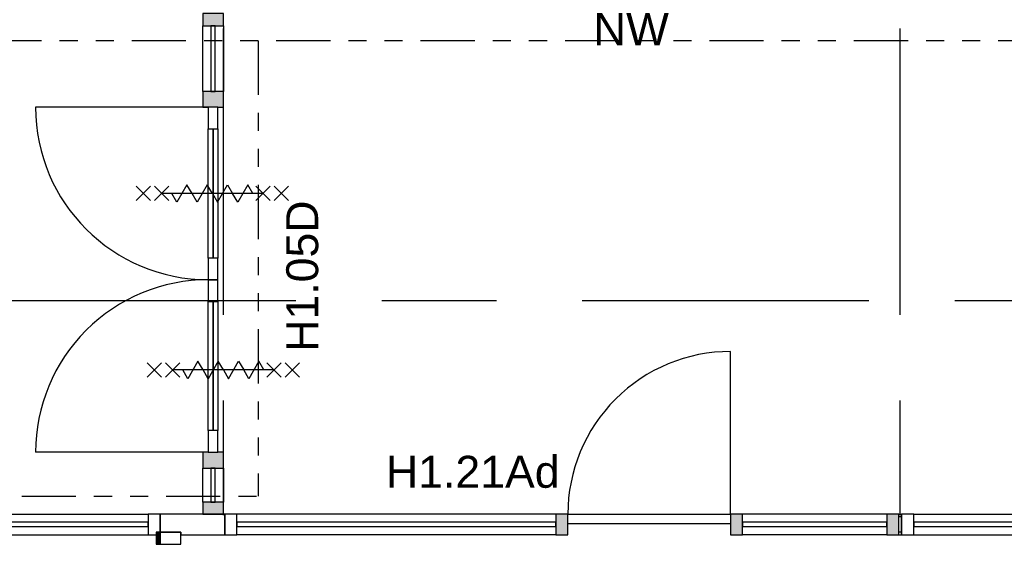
# Model space of a CAD drawing. Header units: millimetres. Extents: x -5940 to 121280, y -35718 to 26615.
# Tile 18 of 52: x 28872 to 34326, y 6283 to 9191. Entities that reach past the tile are written whole.
import ezdxf

# ---------------------------------------------------------------- set-up
doc = ezdxf.new("R2010")
doc.units = ezdxf.units.MM
doc.header["$LTSCALE"] = 100
doc.linetypes.add('Center', pattern=[31.75, 6.35, -4.7625, 15.875, -4.7625])
doc.linetypes.add('dash-dash-dash', pattern=[8, 3, -1, 1, -1, 1, -1])
for name, color, linetype in [('AL18----_BRANDSCHEIDING', 1, 'Continuous'), ('AL22----_BINNENWAND', 2, 'Continuous'), ('AL28----_CONSTRUCTIES', 4, 'Continuous'), ('AL32----_BINNENKOZIJN', 1, 'Continuous'), ('AL32----_BINNENKOZIJN_MERKCODE', 1, 'Continuous'), ('BL$7----_DOORSNEDE', 8, 'Continuous'), ('BL$7----_STRAMIEN', 8, 'Continuous'), ('BL$8----_ALGEMENE TEKST', 2, 'Continuous')]:
    doc.layers.add(name, color=color, linetype=linetype)
doc.styles.add('Arial_3', font='arial.ttf', dxfattribs={"height": 177.035928})
doc.styles.get("Standard").update_dxf_attribs({"font": 'arial.ttf'})

# ---------------------------------------------------------------- blocks, each defined once
blk = doc.blocks.new('System Panel - 31_CWP_glas_2-9056606-_--_101 1e verdieping')
at = {"color": 0, "linetype": 'ByBlock', "lineweight": -2}
for p, q in [((574.75, 69), (-574.75, 69)), ((-574.75, 69), (-574.75, 45)), ((574.75, 45), (574.75, 69)), ((-574.75, 45), (574.75, 45))]:
    blk.add_line(p, q, dxfattribs=at)
blk = doc.blocks.new('Rectangular Mullion - 32-67x114-9024798-_--_101 1e verdieping')
at = {"color": 0, "linetype": 'ByBlock', "lineweight": -2}
for p, q in [((31587.6, 38163.9), (32737.1, 38163.9)), ((31587.6, 38049.9), (32737.1, 38049.9))]:
    blk.add_line(p, q, dxfattribs=at)
blk = doc.blocks.new('Rectangular Mullion - 32-67x114-9052071-_--_101 1e verdieping')
at = {"color": 0, "linetype": 'ByBlock', "lineweight": -2}
for p, q in [((0, 0), (-67, 0)), ((-67, 0), (-67, -114)), ((0, -114), (0, 0)), ((-67, -114), (0, -114))]:
    blk.add_line(p, q, dxfattribs=at)
blk = doc.blocks.new('Rectangular Mullion - 32-67x114-9055996-_--_101 1e verdieping')
at = {"color": 0, "linetype": 'ByBlock', "lineweight": -2}
for p, q in [((-67, 0), (0, 0)), ((-67, -114), (-67, 0)), ((0, 0), (0, -114)), ((0, -114), (-67, -114))]:
    blk.add_line(p, q, dxfattribs=at)
blk = doc.blocks.new('System Panel - 31_CWP_glas_2-9056098-_--_101 1e verdieping')
at = {"color": 0, "linetype": 'ByBlock', "lineweight": -2}
for p, q in [((883.5, 69), (-883.5, 69)), ((-883.5, 69), (-883.5, 45)), ((883.5, 45), (883.5, 69)), ((-883.5, 45), (883.5, 45))]:
    blk.add_line(p, q, dxfattribs=at)
blk = doc.blocks.new('Rectangular Mullion - 32-67x114-9024782-_--_101 1e verdieping')
at = {"color": 0, "linetype": 'ByBlock', "lineweight": -2}
for p, q in [((36978.6, 38163.9), (38745.6, 38163.9)), ((36978.6, 38049.9), (38745.6, 38049.9))]:
    blk.add_line(p, q, dxfattribs=at)
blk = doc.blocks.new('System Panel - 31_CWP_glas_2-8426332-_--_101 1e verdieping')
at = {"color": 0, "linetype": 'ByBlock', "lineweight": -2}
for p, q in [((182, 69), (-182, 69)), ((-182, 69), (-182, 45)), ((182, 45), (182, 69)), ((-182, 45), (182, 45))]:
    blk.add_line(p, q, dxfattribs=at)
blk = doc.blocks.new('System Panel - 31_CWP_glas_2-8426333-_--_101 1e verdieping')
at = {"color": 0, "linetype": 'ByBlock', "lineweight": -2}
for p, q in [((94.5, 69), (-94.5, 69)), ((-94.5, 69), (-94.5, 45)), ((94.5, 45), (94.5, 69)), ((-94.5, 45), (94.5, 45))]:
    blk.add_line(p, q, dxfattribs=at)
blk = doc.blocks.new('Rectangular Mullion - 32-67x114-V83-_--_101 1e verdieping')
at = {"linetype": 'ByBlock', "lineweight": -2}
blk.add_hatch(color=0, dxfattribs=at).paths.add_polyline_path([(0, -114), (-67, -114), (-67, 0), (0, 0)], flags=0)
at = {"color": 0, "linetype": 'ByBlock', "lineweight": -2}
for p, q in [((-67, 0), (0, 0)), ((-67, -114), (-67, 0)), ((0, 0), (0, -114)), ((0, -114), (-67, -114))]:
    blk.add_line(p, q, dxfattribs=at)
blk = doc.blocks.new('Rectangular Mullion - 32-88x114-V84-_--_101 1e verdieping')
at = {"linetype": 'ByBlock', "lineweight": -2}
blk.add_hatch(color=0, dxfattribs=at).paths.add_polyline_path([(44, -30), (44, -114), (-44, -114), (-44, 0), (44, 0)], flags=0)
at = {"color": 0, "linetype": 'ByBlock', "lineweight": -2}
for p, q in [((-44, 0), (44, 0)), ((-44, -114), (-44, 0)), ((44, 0), (44, -30)), ((44, -84), (44, -114)), ((44, -114), (-44, -114))]:
    blk.add_line(p, q, dxfattribs=at)
blk = doc.blocks.new('Rectangular Mullion - 32-88x114-V85-_--_101 1e verdieping')
at = {"linetype": 'ByBlock', "lineweight": -2}
blk.add_hatch(color=0, dxfattribs=at).paths.add_polyline_path([(44, -30), (44, -114), (-44, -114), (-44, 0), (44, 0)], flags=0)
at = {"color": 0, "linetype": 'ByBlock', "lineweight": -2}
for p, q in [((-44, 0), (44, 0)), ((-44, -30), (-44, 0)), ((44, 0), (44, -114)), ((-44, -114), (-44, -84)), ((44, -114), (-44, -114))]:
    blk.add_line(p, q, dxfattribs=at)
blk = doc.blocks.new('Rectangular Mullion - 32-67x114-V86-_--_101 1e verdieping')
at = {"linetype": 'ByBlock', "lineweight": -2}
blk.add_hatch(color=0, dxfattribs=at).paths.add_polyline_path([(-67, -114), (0, -114), (0, 0), (-67, 0)], flags=0)
at = {"color": 0, "linetype": 'ByBlock', "lineweight": -2}
for p, q in [((0, 0), (-67, 0)), ((-67, 0), (-67, -114)), ((0, -114), (0, 0)), ((-67, -114), (0, -114))]:
    blk.add_line(p, q, dxfattribs=at)
blk = doc.blocks.new('Rectangular Mullion - 32-88x114-8426326-_--_101 1e verdieping')
at = {"color": 0, "linetype": 'ByBlock', "lineweight": -2}
for p, q in [((33040.1, 40507.9), (33040.1, 40871.9)), ((33154.1, 40871.9), (33154.1, 40507.9))]:
    blk.add_line(p, q, dxfattribs=at)
blk = doc.blocks.new('Rectangular Mullion - 32-88x114-8426327-_--_101 1e verdieping')
at = {"color": 0, "linetype": 'ByBlock', "lineweight": -2}
for p, q in [((33040.1, 38230.9), (33040.1, 38419.9)), ((33154.1, 38419.9), (33154.1, 38230.9))]:
    blk.add_line(p, q, dxfattribs=at)
blk = doc.blocks.new('31_DO_deur_3 - slank-9159587-_--_101 1e verdieping')
at = {"color": 0, "linetype": 'ByBlock', "lineweight": -2}
for p, q in [((-358, 84), (-478, 84)), ((-478, 84), (-478, 30)), ((-358, 30), (-358, 84)), ((-358, 84), (358, 84)), ((358, 57), (-358, 57)), ((-358, 57), (358, 57)), ((478, 84), (358, 84)), ((358, 84), (358, 30)), ((478, 30), (478, 84)), ((-478, 30), (-358, 30)), ((358, 30), (-358, 30)), ((358, 30), (478, 30))]:
    blk.add_line(p, q, dxfattribs=at)
blk = doc.blocks.new('31_DO_deur_3 - slank-9159665-_--_101 1e verdieping')
at = {"color": 0, "linetype": 'ByBlock', "lineweight": -2}
for p, q in [((-358, 84), (-478, 84)), ((-478, 84), (-478, 30)), ((-358, 30), (-358, 84)), ((-358, 84), (358, 84)), ((358, 57), (-358, 57)), ((-358, 57), (358, 57)), ((478, 84), (358, 84)), ((358, 84), (358, 30)), ((478, 30), (478, 84)), ((-478, 30), (-358, 30)), ((358, 30), (-358, 30)), ((358, 30), (478, 30))]:
    blk.add_line(p, q, dxfattribs=at)
blk = doc.blocks.new('BI deur links - BI deur links-8764212-_--_101 1e verdieping')
at = {"color": 0, "linetype": 'ByBlock', "lineweight": -2}
blk.add_line((478, 27), (478, 983), dxfattribs=at)
blk.add_arc((478, 27), 956, 90, 180, dxfattribs=at)
blk = doc.blocks.new('BI deur rechts - BI deur rechts-8764312-_--_101 1e verdieping')
at = {"color": 0, "linetype": 'ByBlock', "lineweight": -2}
blk.add_line((-478, 27), (-478, 983), dxfattribs=at)
blk.add_arc((-478, 27), 956, 360, 90, dxfattribs=at)
blk = doc.blocks.new('NLRS_28_SC_TLB_kolom vierkant hout_generiek_ISR - 32-lat-9052087-_--_101 1e verdieping')
at = {"linetype": 'ByBlock', "lineweight": -2}
blk.add_hatch(color=0, dxfattribs=at).paths.add_polyline_path([(11, 33.5), (-11, 33.5), (-11, -33.5), (11, -33.5)], flags=0)
at = {"color": 0, "linetype": 'ByBlock', "lineweight": -2}
for p, q in [((11, 33.5), (-11, 33.5)), ((-11, 33.5), (-11, -33.5)), ((11, -33.5), (11, 33.5)), ((-11, -33.5), (11, -33.5))]:
    blk.add_line(p, q, dxfattribs=at)
blk = doc.blocks.new('System Panel - 31_CWP_glas_2-9056301-_--_101 1e verdieping')
at = {"color": 0, "linetype": 'ByBlock', "lineweight": -2}
for p, q in [((883.5, -45), (-883.5, -45)), ((-883.5, -45), (-883.5, -69)), ((883.5, -69), (883.5, -45)), ((-883.5, -69), (883.5, -69))]:
    blk.add_line(p, q, dxfattribs=at)
blk = doc.blocks.new('Rectangular Mullion - 32-67x114-V197-_--_101 1e verdieping')
at = {"linetype": 'ByBlock', "lineweight": -2}
blk.add_hatch(color=0, dxfattribs=at).paths.add_polyline_path([(-67, 114), (0, 114), (0, 0), (-67, 0)], flags=0)
at = {"color": 0, "linetype": 'ByBlock', "lineweight": -2}
for p, q in [((-67, 114), (0, 114)), ((-67, 0), (-67, 114)), ((0, 114), (0, 0)), ((0, 0), (-67, 0))]:
    blk.add_line(p, q, dxfattribs=at)
blk = doc.blocks.new('Rectangular Mullion - 32-67x114-V181-_--_101 1e verdieping')
at = {"color": 0, "linetype": 'ByBlock', "lineweight": -2}
for p, q in [((0, 114), (-67, 114)), ((-67, 114), (-67, 0)), ((0, 0), (0, 114)), ((-67, 0), (0, 0))]:
    blk.add_line(p, q, dxfattribs=at)
blk = doc.blocks.new('31_DO_deur_0 - deur-9056303-_--_101 1e verdieping')
at = {"color": 0, "linetype": 'ByBlock', "lineweight": -2}
for p, q in [((-450.5, 1), (450.5, 1)), ((-450.5, -53), (-450.5, 1)), ((450.5, 1), (450.5, -53)), ((450.5, -53), (-450.5, -53))]:
    blk.add_line(p, q, dxfattribs=at)
blk = doc.blocks.new('Rectangular Mullion - 32-67x114-V195-_--_101 1e verdieping')
at = {"linetype": 'ByBlock', "lineweight": -2}
blk.add_hatch(color=0, dxfattribs=at).paths.add_polyline_path([(-33.5, 114), (33.5, 114), (33.5, 0), (-33.5, 0), (-33.5, 53)], flags=0)
at = {"color": 0, "linetype": 'ByBlock', "lineweight": -2}
for p, q in [((-33.5, 114), (33.5, 114)), ((-33.5, 0), (-33.5, 114)), ((33.5, 114), (33.5, 53)), ((33.5, 0), (-33.5, 0))]:
    blk.add_line(p, q, dxfattribs=at)
blk = doc.blocks.new('System Panel - 31_CWP_glas_2-V198-_--_101 1e verdieping')
at = {"color": 0, "linetype": 'ByBlock', "lineweight": -2}
for p, q in [((399.5, -45), (-399.5, -45)), ((-399.5, -45), (-399.5, -69)), ((399.5, -69), (399.5, -45)), ((-399.5, -69), (399.5, -69))]:
    blk.add_line(p, q, dxfattribs=at)
blk = doc.blocks.new('Rectangular Mullion - 32-67x114-V199-_--_101 1e verdieping')
at = {"linetype": 'ByBlock', "lineweight": -2}
blk.add_hatch(color=0, dxfattribs=at).paths.add_polyline_path([(-33.5, 114), (33.5, 114), (33.5, 0), (-33.5, 0), (-33.5, 53)], flags=0)
at = {"color": 0, "linetype": 'ByBlock', "lineweight": -2}
for p, q in [((-33.5, 114), (33.5, 114)), ((-33.5, 53), (-33.5, 114)), ((33.5, 114), (33.5, 0)), ((33.5, 0), (-33.5, 0))]:
    blk.add_line(p, q, dxfattribs=at)
blk = doc.blocks.new('BI deur rechts - BI deur rechts-9056323-_--_101 1e verdieping')
at = {"color": 0, "linetype": 'ByBlock', "lineweight": -2}
blk.add_line((-450.5, -27), (-450.5, -928), dxfattribs=at)
blk.add_arc((-450.5, -27), 901, 270, 0, dxfattribs=at)
blk = doc.blocks.new('Rectangular Mullion - 32-67x114-8989174-_--_101 1e verdieping')
at = {"color": 0, "linetype": 'ByBlock', "lineweight": -2}
for p, q in [((36829.6, 38163.9), (36030.6, 38163.9)), ((36829.6, 38049.9), (36030.6, 38049.9))]:
    blk.add_line(p, q, dxfattribs=at)
blk = doc.blocks.new('Rectangular Mullion - 32-67x114-9024835-_--_101 1e verdieping')
at = {"color": 0, "linetype": 'ByBlock', "lineweight": -2}
for p, q in [((46245.6, 38163.9), (44478.6, 38163.9)), ((46245.6, 38049.9), (44478.6, 38049.9))]:
    blk.add_line(p, q, dxfattribs=at)
blk = doc.blocks.new('300_65_wdbdo60zs - 300_65_wdbdo60zs-8265604-_--_101 1e verdieping')
at = {"color": 0, "linetype": 'ByBlock', "lineweight": -2}
for p, q in [((-342.7, 39.8), (-422.3, -39.8)), ((-342.7, -39.8), (-422.3, 39.8)), ((-241.5, 39.8), (-321, -39.8)), ((-241.5, -39.8), (-321, 39.8)), ((-196.9, -48.7), (-140.6, 48.7)), ((-140.6, 48.7), (-112.5, 0)), ((-84.4, -48.7), (-112.5, 0)), ((-28.1, 48.7), (-84.4, -48.7)), ((0, 0), (-28.1, 48.7)), ((28.1, -48.7), (84.4, 48.7)), ((84.4, 48.7), (112.5, 0)), ((140.6, -48.7), (196.9, 48.7)), ((196.9, 48.7), (225, 0)), ((241.5, 39.8), (321, -39.8)), ((241.5, -39.8), (321, 39.8)), ((342.7, 39.8), (422.3, -39.8)), ((342.7, -39.8), (422.3, 39.8)), ((-281.3, 0), (281.2, 0)), ((-225, 0), (-196.9, -48.7)), ((0, 0), (28.1, -48.7)), ((112.5, 0), (140.6, -48.7))]:
    blk.add_line(p, q, dxfattribs=at)

msp = doc.modelspace()

# ---------------------------------------------------------------- linework, layer by layer
at = {"layer": 'AL18----_BRANDSCHEIDING', "linetype": 'dash-dash-dash'}
for p, q in [((89793, 9075), (28610.3, 9075)), ((30193, 9075), (30193, 6550)), ((27283.1, 6550), (30193, 6550))]:
    msp.add_line(p, q, dxfattribs=at)
msp.add_ellipse((56250, 3050), major_axis=(29620, 0), ratio=0.565806, start_param=0.353943, end_param=2.787649, dxfattribs=at)
at = {"layer": 'AL22----_BINNENWAND'}
for p, q in [((29650, 6450), (29650, 6350)), ((29665, 6450), (29650, 6450)), ((29749, 6450), (29665, 6450)), ((29764, 6450), (29749, 6450)), ((30007.5, 6450), (29764, 6450)), ((30007.5, 6435), (30007.5, 6450)), ((30007.5, 6351), (30007.5, 6435)), ((29650, 6350), (29665, 6350)), ((29665, 6350), (29749, 6350)), ((29749, 6350), (29764, 6350)), ((29764, 6350), (29764, 6336)), ((29764, 6336), (30007.5, 6336)), ((30007.5, 6336), (30007.5, 6351))]:
    msp.add_line(p, q, dxfattribs=at)
at = {"layer": 'AL32----_BINNENKOZIJN'}
for p, q in [((33742.5, 6450), (33757.5, 6450)), ((33742.5, 6435), (33742.5, 6450)), ((33757.5, 6435), (33757.5, 6450)), ((33742.5, 6351), (33742.5, 6435)), ((33757.5, 6435), (33742.5, 6435)), ((33757.5, 6351), (33757.5, 6435)), ((33742.5, 6336), (33742.5, 6351)), ((33757.5, 6351), (33742.5, 6351)), ((33742.5, 6336), (33757.5, 6336)), ((33757.5, 6336), (33757.5, 6351))]:
    msp.add_line(p, q, dxfattribs=at)
at = {"layer": 'BL$7----_DOORSNEDE', "linetype": 'Center'}
msp.add_line((91837.3, 7633.7), (20470.3, 7633.7), dxfattribs=at)
at = {"layer": 'BL$7----_STRAMIEN', "linetype": 'Center'}
for p, q in [((30000, -6255.5), (30000, 25615.2)), ((33750, -6255.5), (33750, 25615.2))]:
    msp.add_line(p, q, dxfattribs=at)

# ---------------------------------------------------------------- block references
at = {"layer": 'AL28----_CONSTRUCTIES', "rotation": 180}
msp.add_blockref('NLRS_28_SC_TLB_kolom vierkant hout_generiek_ISR - 32-lat-9052087-_--_101 1e verdieping', (29639, 6316.5), dxfattribs=at)
at = {"layer": 'AL32----_BINNENKOZIJN'}
for name, p, rotation in [('Rectangular Mullion - 32-67x114-V86-_--_101 1e verdieping', (29886, 9225), 90.00000000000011), ('System Panel - 31_CWP_glas_2-8426332-_--_101 1e verdieping', (29886, 8976), 270.0000000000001), ('BI deur links - BI deur links-8764212-_--_101 1e verdieping', (29943, 8228), 89.99999999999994), ('31_DO_deur_3 - slank-9159587-_--_101 1e verdieping', (29886, 8228), 270.0000000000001), ('300_65_wdbdo60zs - 300_65_wdbdo60zs-8265604-_--_101 1e verdieping', (29939, 8228), 180), ('BI deur rechts - BI deur rechts-8764312-_--_101 1e verdieping', (29943, 7272), 89.99999999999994), ('31_DO_deur_3 - slank-9159665-_--_101 1e verdieping', (29886, 7272), 270.0000000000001), ('BI deur rechts - BI deur rechts-9056323-_--_101 1e verdieping', (32359, 6424), 180), ('300_65_wdbdo60zs - 300_65_wdbdo60zs-8265604-_--_101 1e verdieping', (30000, 7250), 180), ('System Panel - 31_CWP_glas_2-8426333-_--_101 1e verdieping', (29886, 6611.5), 270.0000000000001), ('Rectangular Mullion - 32-67x114-V181-_--_101 1e verdieping', (30007.5, 6450), 180), ('System Panel - 31_CWP_glas_2-9056606-_--_101 1e verdieping', (29008.2, 6450), 180), ('System Panel - 31_CWP_glas_2-9056098-_--_101 1e verdieping', (34708, 6450), 180), ('Rectangular Mullion - 32-67x114-9052071-_--_101 1e verdieping', (29650, 6350), 90.00000000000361)]:
    msp.add_blockref(name, p, dxfattribs=dict(at, rotation=rotation))
for name, p in [('Rectangular Mullion - 32-88x114-8426326-_--_101 1e verdieping', (-3154.1, -31713.9)), ('Rectangular Mullion - 32-88x114-8426327-_--_101 1e verdieping', (-3154.1, -31713.9)), ('Rectangular Mullion - 32-67x114-9024798-_--_101 1e verdieping', (-3154.1, -31713.9)), ('Rectangular Mullion - 32-67x114-9052071-_--_101 1e verdieping', (29650, 6450)), ('Rectangular Mullion - 32-67x114-9024835-_--_101 1e verdieping', (-14404.1, -31713.9)), ('31_DO_deur_0 - deur-9056303-_--_101 1e verdieping', (32359, 6450)), ('Rectangular Mullion - 32-67x114-8989174-_--_101 1e verdieping', (-3154.1, -31713.9)), ('Rectangular Mullion - 32-67x114-9024782-_--_101 1e verdieping', (-3154.1, -31713.9)), ('System Panel - 31_CWP_glas_2-9056301-_--_101 1e verdieping', (30958, 6450)), ('System Panel - 31_CWP_glas_2-V198-_--_101 1e verdieping', (33276, 6450))]:
    msp.add_blockref(name, p, dxfattribs=at)
at = {"layer": 'AL32----_BINNENKOZIJN', "extrusion": (0, 0, -1)}
for name, p, rotation in [('Rectangular Mullion - 32-88x114-V84-_--_101 1e verdieping', (-29886, 8750), 269.9999999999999), ('Rectangular Mullion - 32-88x114-V85-_--_101 1e verdieping', (-29886, 6750), 269.9999999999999), ('Rectangular Mullion - 32-67x114-V83-_--_101 1e verdieping', (-29886, 6450), 269.9999999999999), ('Rectangular Mullion - 32-67x114-V195-_--_101 1e verdieping', (-31875, 6450), 180), ('Rectangular Mullion - 32-67x114-V199-_--_101 1e verdieping', (-32843, 6450), 180), ('Rectangular Mullion - 32-67x114-V197-_--_101 1e verdieping', (-33742.5, 6450), 180)]:
    msp.add_blockref(name, p, dxfattribs=dict(at, rotation=rotation))
msp.add_blockref('Rectangular Mullion - 32-67x114-9055996-_--_101 1e verdieping', (-33757.5, 6450), dxfattribs=at)

# ---------------------------------------------------------------- texts
at = {"layer": 'AL32----_BINNENKOZIJN_MERKCODE', "insert": (30348.4, 7769.7), "char_height": 177.04, "width": 997.881, "attachment_point": 2, "rotation": 90, "line_spacing_factor": 0.938532, "style": 'Arial_3'}
msp.add_mtext('H1.05D', dxfattribs=at)
at = {"layer": 'AL32----_BINNENKOZIJN_MERKCODE', "insert": (31381.7, 6773.6), "char_height": 177.04, "width": 1146.915, "attachment_point": 2, "line_spacing_factor": 0.938532, "style": 'Arial_3'}
msp.add_mtext('H1.21Ad', dxfattribs=at)
at = {"layer": 'BL$8----_ALGEMENE TEKST', "color": 1, "insert": (32049.5, 9229.1), "char_height": 180, "width": 488.141, "attachment_point": 1, "line_spacing_factor": 0.938532}
msp.add_mtext('NW', dxfattribs=at)

doc.saveas('drawing.dxf')
